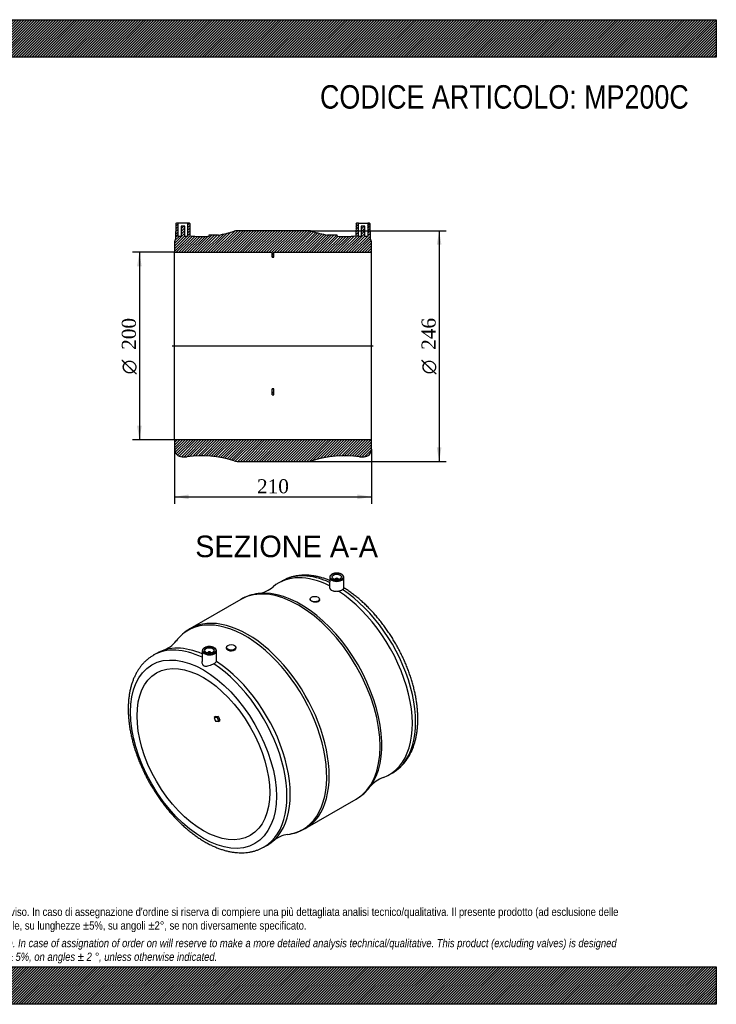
# Model space of a CAD drawing. Header units: millimetres. Extents: x 0 to 1485, y 0 to 1050.
import ezdxf
from ezdxf.enums import TextEntityAlignment as Align
from ezdxf.lldxf.tags import DXFTag

# ---------------------------------------------------------------- set-up
doc = ezdxf.new("R2010")
doc.units = ezdxf.units.MM
doc.header["$LTSCALE"] = 5
for name, color, linetype in [('Default', 7, 'Continuous'), ('DV4_Default', 7, 'Continuous'), ('MP200C', 7, 'Continuous')]:
    doc.layers.add(name, color=color, linetype=linetype)
doc.styles.add('SEACAD_Solid_Edge_ANSI', font='seans.ttf')
doc.styles.add('SEACAD_Solid_Edge_ANSI1_Symbols', font='semeca1.ttf')
doc.styles.add('SEACAD_Times_New_Roman', font='times.ttf')
tags = doc.linetypes.add('CENTER2', pattern=[28.575000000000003, 19.05, -3.175, 3.175, -3.175]).pattern_tags.tags
tags[10:11] = [DXFTag(74, 4), DXFTag(75, 0), DXFTag(340, '0'), DXFTag(46, 0.0), DXFTag(50, 0.0), DXFTag(44, 0.0), DXFTag(45, 0.0)]
tags[8:9] = [DXFTag(74, 4), DXFTag(75, 0), DXFTag(340, '0'), DXFTag(46, 0.0), DXFTag(50, 0.0), DXFTag(44, 0.0), DXFTag(45, 0.0)]
tags[6:7] = [DXFTag(74, 4), DXFTag(75, 0), DXFTag(340, '0'), DXFTag(46, 0.0), DXFTag(50, 0.0), DXFTag(44, 0.0), DXFTag(45, 0.0)]
tags[4:5] = [DXFTag(74, 4), DXFTag(75, 0), DXFTag(340, '0'), DXFTag(46, 0.0), DXFTag(50, 0.0), DXFTag(44, 0.0), DXFTag(45, 0.0)]
doc.dimstyles.new('ANSImm', dxfattribs={"dimtxt": 15, "dimasz": 15, "dimexe": 7.5, "dimexo": 0, "dimgap": 3.75, "dimtad": 1, "dimdsep": 46, "dimtxsty": 'SEACAD_Times_New_Roman', "dimblk1": '_SE_FILLED', "dimblk2": '_SE_FILLED', "dimsah": 1, "dimcen": 7.5, "dimazin": 0, "dimtfac": 0.85, "dimtdec": 3, "dimtofl": 0, "dimtmove": 0, "dimatfit": 3, "dimfxl": 1, "dimarcsym": 0})
pattern_1 = [(45, (0, 0), (-1.414213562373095, 1.414213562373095), [])]

# ---------------------------------------------------------------- blocks, each defined once
blk = doc.blocks.new('SE1')
at = {"layer": 'MP200C', "color": 7, "linetype": 'Continuous'}
for p, q in [((1072.891681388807, 455.4073944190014), (1072.667956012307, 444.9429767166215)), ((1078.399684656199, 453.1422226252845), (1078.399684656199, 453.1092603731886)), ((1082.399684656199, 453.1092603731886), (1082.399684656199, 453.1422226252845)), ((1088.152995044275, 443.9335231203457), (1087.907687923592, 455.4073944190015)), ((1022.106791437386, 451.3932055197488), (1018.571257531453, 449.3519640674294)), ((978.1306720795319, 431.7770838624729), (923.9041952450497, 400.4694128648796)), ((1052.065160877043, 432.0766108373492), (1052.065160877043, 431.7417888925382)), ((1062.065160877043, 431.0471734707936), (1062.065160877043, 432.0766108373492)), ((962.9697064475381, 380.6373262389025), (962.9697064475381, 379.6109888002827)), ((972.9697064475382, 380.3065262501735), (972.9697064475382, 380.6373262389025)), ((888.4636097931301, 374.2342786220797), (884.9280758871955, 372.1930371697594)), ((937.1271794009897, 377.0237226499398), (936.8831426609, 365.6092714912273)), ((942.6351826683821, 374.7585508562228), (942.6351826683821, 374.725588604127)), ((946.6351826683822, 374.725588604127), (946.6351826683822, 374.7585508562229)), ((952.3671519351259, 366.5480501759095), (952.1431859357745, 377.0237226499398)), ((951.1225530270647, 306.8206688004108), (949.7083394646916, 306.0041722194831)), ((949.7083394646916, 306.0041722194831), (952.4640154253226, 306.2502992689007)), ((951.1225530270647, 306.8206688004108), (953.8782289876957, 307.0667958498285)), ((953.8782289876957, 307.0667958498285), (952.4640154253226, 306.2502992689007)), ((954.3611919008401, 306.6385278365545), (952.946978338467, 305.8220312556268)), ((952.9469783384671, 305.8220312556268), (954.3611919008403, 302.1771075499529)), ((954.3611919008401, 306.6385278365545), (955.7754054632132, 302.9936041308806)), ((954.2317823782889, 301.6941446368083), (951.4761064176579, 301.4480175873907)), ((954.3050056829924, 301.7167473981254), (955.7192192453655, 302.5332439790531)), ((955.7754054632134, 302.9936041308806), (954.3611919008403, 302.1771075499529)), ((1136.571257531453, 244.9699687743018), (1140.106791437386, 247.0112102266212)), ((1046.90419524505, 187.4271635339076), (1101.130672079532, 218.734834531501)), ((1002.928075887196, 167.8110418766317), (1006.46360979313, 169.8522833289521))]:
    blk.add_line(p, q, dxfattribs=at)
for centre, radius, start, end in [((991.812951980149, 469.9451414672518), 32.35898360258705, 278.7700960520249, 310.4664828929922), ((1081.474411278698, 449.4284733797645), 8.80697804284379, 275.0432472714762, 305.0144037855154), ((1002.446361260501, 389.7994752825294), 48.48204123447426, 96.72577581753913, 120.0709111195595), ((948.0191687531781, 358.5377762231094), 48.34191820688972, 119.8915957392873, 143.3357413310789), ((884.0274652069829, 407.6666348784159), 32.31824670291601, 289.5295774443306, 321.2416148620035), ((947.6067787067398, 367.7499482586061), 5.044995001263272, 290.202152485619, 333.9941489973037), ((1141.008244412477, 211.535746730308), 32.32026750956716, 109.521299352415, 141.2322495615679), ((1077.018902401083, 260.6598794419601), 48.33480965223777, 299.8867362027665, 323.3851181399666), ((1033.222118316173, 149.2585826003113), 32.35951457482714, 98.77981695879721, 130.4654461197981), ((1022.58025239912, 229.4247213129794), 48.50362432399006, 276.6684369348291, 300.0606148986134)]:
    blk.add_arc(centre, radius, start, end, dxfattribs=at)
for centre, major_axis, ratio, start_param, end_param in [((1077.571257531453, 347.1609664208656), (59.00000000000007, -102.1909976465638), 0.5773502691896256, 2.414681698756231, 3.244359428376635), ((1081.106791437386, 349.202207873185), (59.00000000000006, -102.1909976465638), 0.5773502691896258, 2.45623494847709, 3.141592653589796), ((1080.399684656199, 455.3538883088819), (7.50857521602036, 8.295400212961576e-15), 0.577350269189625, 3.129249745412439, 6.283185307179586), ((1080.399684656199, 455.3538883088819), (7.50857521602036, 8.295400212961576e-15), 0.577350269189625, 3.03820736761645, 3.129249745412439), ((1080.399684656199, 453.1422226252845), (-1.999999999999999, 3.577867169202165e-15), 0.5773502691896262, 3.112862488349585, 6.283185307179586), ((1080.399684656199, 453.1422226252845), (-1.999999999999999, 3.577867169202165e-15), 0.5773502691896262, 3.098523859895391e-15, 0.02873016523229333), ((1080.399684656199, 455.3538883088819), (7.50857521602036, 8.295400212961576e-15), 0.577350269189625, 0.01234290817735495, 0.04696822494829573), ((1080.399684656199, 455.3538883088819), (7.50857521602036, 8.295400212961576e-15), 0.577350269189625, 0, 0.01234290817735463), ((1039.630672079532, 325.255959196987), (61.50000000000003, -106.521124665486), 0.5773502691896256, 0, 3.141592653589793), ((1041.86296881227, 326.5447763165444), (-61.24430454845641, 106.0782471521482), 0.577350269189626, 3.379814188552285, 6.045490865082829), ((1081.106791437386, 349.202207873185), (59.00000000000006, -102.1909976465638), 0.5773502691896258, 0, 2.291179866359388), ((1077.571257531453, 347.1609664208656), (59.00000000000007, -102.1909976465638), 0.5773502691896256, 6.180421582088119, 8.583292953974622), ((983.1718985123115, 292.6594710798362), (61.24430454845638, -106.0782471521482), 0.5773502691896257, 9.092849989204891e-17, 3.379139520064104), ((985.4041952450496, 293.9482881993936), (-61.49999999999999, 106.521124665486), 0.5773502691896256, 3.141409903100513, 6.283066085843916), ((943.9280758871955, 270.0020395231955), (59.00000000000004, -102.1909976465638), 0.5773502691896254, 2.439591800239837, 3.139673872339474), ((947.4636097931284, 272.0432809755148), (58.99999999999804, -102.1909976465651), 0.5773502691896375, 2.481266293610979, 3.141592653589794), ((943.9280758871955, 270.0020395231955), (59.00000000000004, -102.1909976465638), 0.5773502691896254, 3.139673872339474, 3.141592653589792), ((944.6351826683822, 376.9702165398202), (7.508575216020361, 1.000239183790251e-14), 0.5773502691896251, 3.129249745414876, 6.283185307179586), ((944.6351826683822, 376.9702165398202), (7.508575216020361, 1.000239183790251e-14), 0.5773502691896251, 3.038207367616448, 3.129249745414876), ((944.6351826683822, 374.7585508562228), (2.000000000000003, -2.773185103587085e-17), 0.5773502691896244, 0, 3.170322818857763), ((944.6351826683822, 374.7585508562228), (2.000000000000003, -2.773185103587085e-17), 0.5773502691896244, 6.254455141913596, 6.283185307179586), ((944.6351826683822, 376.9702165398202), (7.508575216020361, 1.000239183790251e-14), 0.5773502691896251, 0.01234290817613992, 0.04696822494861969), ((944.6351826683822, 376.9702165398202), (7.508575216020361, 1.000239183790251e-14), 0.5773502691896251, 0, 0.0123429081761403), ((943.9280758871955, 270.0020395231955), (59.00000000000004, -102.1909976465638), 0.5773502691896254, 0.002758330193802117, 2.291179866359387), ((947.4636097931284, 272.0432809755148), (58.99999999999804, -102.1909976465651), 0.5773502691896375, 3.919109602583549e-16, 2.300107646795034), ((1011.810326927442, 309.1938754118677), (-50.00000003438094, 86.60254040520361), 0.5773502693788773, 1.283994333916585, 1.333999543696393), ((952.6407921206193, 305.7946838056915), (-0.2499999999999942, 0.4330127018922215), 0.5773502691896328, 4.450589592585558, 6.021385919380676), ((954.0550056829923, 306.6111803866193), (-0.2500000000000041, 0.433012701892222), 0.5773502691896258, 4.45058959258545, 6.021385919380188), ((954.0550056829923, 302.1497601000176), (-0.2499999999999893, 0.4330127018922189), 0.5773502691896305, 2.879793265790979, 4.450589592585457), ((955.4692192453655, 302.9662566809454), (-0.2499999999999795, 0.4330127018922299), 0.5773502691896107, 3.141592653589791, 4.450589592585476), ((983.1718985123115, 292.6594710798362), (61.24430454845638, -106.0782471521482), 0.5773502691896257, 6.04585948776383, 6.283185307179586), ((943.9280758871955, 270.0020395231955), (59.00000000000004, -102.1909976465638), 0.5773502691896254, -4.440892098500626e-16, 0.002758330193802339)]:
    blk.add_ellipse(centre, major_axis=major_axis, ratio=ratio, start_param=start_param, end_param=end_param, dxfattribs=at)
for centre, major_axis, ratio in [((1080.399684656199, 455.7550116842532), (-7.008651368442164, -1.734723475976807e-15), 0.5773502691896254), ((1080.399684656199, 455.7550116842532), (-5.000000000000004, 1.517883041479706e-15), 0.5773502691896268), ((1057.065160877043, 432.0766108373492), (-5.000000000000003, 0), 0.577350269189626), ((938.2712216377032, 266.7360531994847), (54.99999999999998, -95.26279441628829), 0.5773502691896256), ((944.6351826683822, 377.3713399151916), (-7.008651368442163, -1.390551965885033e-14), 0.5773502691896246), ((944.6351826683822, 377.3713399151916), (5.00000000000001, -1.273310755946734e-15), 0.5773502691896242), ((967.9697064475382, 380.6373262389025), (5.00000000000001, 1.021923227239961e-14), 0.5773502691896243), ((938.2712216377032, 266.7360531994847), (50.00000000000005, -86.60254037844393), 0.5773502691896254)]:
    blk.add_ellipse(centre, major_axis=major_axis, ratio=ratio, dxfattribs=at)
for points, knots in [([(1072.817675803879, 451.9994803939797), (1072.354945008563, 452.1882491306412), (1070.606768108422, 452.8845001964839), (1067.56298440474, 453.9831842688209), (1063.71882425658, 455.1589764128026), (1059.901468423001, 456.112254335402), (1056.123076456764, 456.8389907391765), (1052.392750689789, 457.3371182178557), (1048.720631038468, 457.6053142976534), (1045.116566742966, 457.6434623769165), (1041.590048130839, 457.4525751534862), (1038.150315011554, 457.0347583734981), (1034.804569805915, 456.3930134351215), (1031.563799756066, 455.5311178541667), (1028.42078471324, 454.4529528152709), (1025.43146174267, 453.1637399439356), (1023.205567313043, 452.057703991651), (1022.151453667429, 451.4049757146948), (1021.937746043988, 451.2722895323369)], [0.1447347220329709, 0.1447347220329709, 0.1447347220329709, 0.1447347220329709, 0.1664332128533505, 0.2268100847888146, 0.2870973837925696, 0.3472483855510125, 0.4072103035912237, 0.4669268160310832, 0.5263419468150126, 0.5854050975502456, 0.644076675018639, 0.7023334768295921, 0.7601729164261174, 0.8176153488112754, 0.8747041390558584, 0.9315035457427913, 0.9880948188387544, 1, 1, 1, 1]), ([(1087.875752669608, 455.5741429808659), (1087.877295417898, 455.6537312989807), (1087.881821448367, 455.9789638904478), (1087.654982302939, 456.6030535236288), (1087.202505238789, 457.3504412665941), (1086.523079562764, 458.0405978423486), (1085.652639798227, 458.6474129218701), (1084.609663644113, 459.1529843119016), (1083.43215527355, 459.5387804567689), (1082.159946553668, 459.7931682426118), (1080.833766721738, 459.9093311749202), (1079.494479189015, 459.8844034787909), (1078.183035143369, 459.7190472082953), (1076.939434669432, 459.4173820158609), (1075.801052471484, 458.9862905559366), (1074.804395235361, 458.4357015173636), (1073.977259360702, 457.7753368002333), (1073.372717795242, 457.0300189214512), (1073.02556232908, 456.3550703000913), (1072.980293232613, 455.9768183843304), (1072.96624819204, 455.8499942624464)], [0, 0, 0, 0, 0.01510482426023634, 0.07207707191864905, 0.1293938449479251, 0.1880813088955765, 0.2480423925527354, 0.308614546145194, 0.3692425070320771, 0.4297624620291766, 0.4901891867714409, 0.5505839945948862, 0.6110180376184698, 0.6715511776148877, 0.7322660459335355, 0.7932311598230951, 0.854446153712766, 0.9155813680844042, 0.9758451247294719, 1, 1, 1, 1]), ([(1072.66760760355, 444.9282201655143), (1072.666767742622, 444.8859681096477), (1072.66680175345, 444.8437637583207), (1072.672143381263, 444.5951448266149), (1072.698219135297, 444.3883140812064), (1072.792483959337, 443.9859083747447), (1072.860339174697, 443.7897859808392), (1073.036680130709, 443.406688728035), (1073.145164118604, 443.2197155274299), (1073.403972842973, 442.8544768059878), (1073.553827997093, 442.6773755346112), (1073.886937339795, 442.3412143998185), (1074.071002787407, 442.1809530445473), (1074.47410857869, 441.8757064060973), (1074.694469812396, 441.7299743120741), (1075.401341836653, 441.3218677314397), (1075.923654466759, 441.0924488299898), (1076.782620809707, 440.8127853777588), (1077.083166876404, 440.7303178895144), (1077.693281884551, 440.5926595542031), (1078.004630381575, 440.5367568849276), (1078.639716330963, 440.4511749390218), (1078.963452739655, 440.4214909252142), (1079.623735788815, 440.3901649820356), (1079.955046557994, 440.38886621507), (1080.613896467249, 440.4148977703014), (1080.942414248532, 440.4421806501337), (1081.597557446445, 440.5262678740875), (1081.925527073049, 440.5834020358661), (1082.248612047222, 440.6555904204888)], [0.112237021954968, 0.112237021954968, 0.112237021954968, 0.112237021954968, 0.1250000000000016, 0.1250000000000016, 0.1875000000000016, 0.1875000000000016, 0.2500000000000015, 0.2500000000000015, 0.3125000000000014, 0.3125000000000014, 0.3750000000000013, 0.3750000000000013, 0.4375000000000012, 0.4375000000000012, 0.5000000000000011, 0.5000000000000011, 0.6250000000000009, 0.6250000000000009, 0.6875000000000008, 0.6875000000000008, 0.7500000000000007, 0.7500000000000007, 0.8125000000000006, 0.8125000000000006, 0.8750000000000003, 0.8750000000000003, 0.9375000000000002, 0.9375000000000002, 1, 1, 1, 1]), ([(1088.153134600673, 443.9335987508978), (1088.15667816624, 443.7829654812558), (1088.058311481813, 443.5977750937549), (1087.577504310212, 443.0576086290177), (1087.135521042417, 442.6787009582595), (1086.527699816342, 442.2154894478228)], [0.773364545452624, 0.773364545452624, 0.773364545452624, 0.773364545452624, 0.875, 0.875, 1, 1, 1, 1]), ([(1140.109158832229, 247.0376746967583), (1140.362232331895, 247.1752671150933), (1141.474858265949, 247.7821688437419), (1143.556532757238, 249.1828473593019), (1146.139871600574, 251.1345482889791), (1148.609526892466, 253.3127569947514), (1150.936433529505, 255.6727771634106), (1153.123628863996, 258.2225876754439), (1155.165253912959, 260.9559465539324), (1157.057521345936, 263.8700380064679), (1158.795825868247, 266.9603886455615), (1160.375679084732, 270.2219645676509), (1161.792674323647, 273.648693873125), (1163.0427411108, 277.2335386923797), (1164.12230800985, 280.9685454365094), (1165.02844171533, 284.8450052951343), (1165.758922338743, 288.8536483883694), (1166.312261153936, 292.9848457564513), (1166.68766952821, 297.2287863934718), (1166.884996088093, 301.5756128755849), (1166.904648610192, 306.0154106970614), (1166.747534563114, 310.5383254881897), (1166.41499044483, 315.1346424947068), (1165.908698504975, 319.7948872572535), (1165.230631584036, 324.5097277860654), (1164.383027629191, 329.2698836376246), (1163.368371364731, 334.0661064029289), (1162.189382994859, 338.8891645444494), (1160.849011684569, 343.7298334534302), (1159.350431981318, 348.5788907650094), (1157.697041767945, 353.4271165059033), (1155.892460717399, 358.2652974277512), (1153.940528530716, 363.0842348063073), (1151.845302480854, 367.8747549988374), (1149.611053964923, 372.6277221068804), (1147.242263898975, 377.3340521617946), (1144.743616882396, 381.9847283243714), (1142.119994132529, 386.5708166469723), (1139.37648707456, 391.0834460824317), (1136.51837420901, 395.5138570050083), (1133.551106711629, 399.853424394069), (1130.480270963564, 404.0937057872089), (1127.311593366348, 408.226424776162), (1124.050933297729, 412.243475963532), (1120.704265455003, 416.1369395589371), (1117.277686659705, 419.8990754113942), (1113.777332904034, 423.5223849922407), (1110.209635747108, 426.9994095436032), (1106.580317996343, 430.3235030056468), (1102.89811095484, 433.4859512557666), (1099.160844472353, 436.486732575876), (1095.407429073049, 439.2942923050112), (1091.65271786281, 441.9060489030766), (1089.390748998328, 443.3389882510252), (1088.149465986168, 444.1184182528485)], [0, 0, 0, 0, 0.004476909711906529, 0.02301570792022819, 0.04155408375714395, 0.06012178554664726, 0.07874921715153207, 0.0974628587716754, 0.1162837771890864, 0.1352265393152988, 0.1542986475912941, 0.1735005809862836, 0.192826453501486, 0.2122652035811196, 0.2318021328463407, 0.2514205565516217, 0.2711033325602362, 0.2908340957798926, 0.3105981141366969, 0.3303827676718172, 0.350177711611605, 0.3699734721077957, 0.3897636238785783, 0.4095442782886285, 0.4293128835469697, 0.4490679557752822, 0.468808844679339, 0.4885355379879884, 0.5082485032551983, 0.5279485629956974, 0.5476367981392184, 0.5673144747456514, 0.586982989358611, 0.6066438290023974, 0.626298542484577, 0.6459487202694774, 0.6655959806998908, 0.6852419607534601, 0.704888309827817, 0.7245362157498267, 0.744187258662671, 0.7638431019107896, 0.7835054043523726, 0.8031758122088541, 0.8228559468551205, 0.8425473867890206, 0.8622516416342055, 0.8819701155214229, 0.901704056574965, 0.9214544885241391, 0.9412221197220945, 0.961007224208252, 0.9808094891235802, 0.9986533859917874, 0.9986533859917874, 0.9986533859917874, 0.9986533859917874]), ([(1057.142538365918, 428.8513573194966), (1055.827425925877, 428.980870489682), (1054.523028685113, 429.3801230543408), (1052.643113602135, 430.440148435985), (1052.084953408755, 431.0970341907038), (1052.065318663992, 431.7235830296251), (1052.065144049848, 431.7359877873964), (1052.065183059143, 431.7483763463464)], [0, 0, 0, 0, 0.1249999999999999, 0.1249999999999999, 0.2499999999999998, 0.2499999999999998, 0.2525279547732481, 0.2525279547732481, 0.2525279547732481, 0.2525279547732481]), ([(1062.06514591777, 431.0472335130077), (1062.065121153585, 430.339064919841), (1061.537581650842, 429.6863267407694), (1059.735430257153, 428.8732653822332), (1058.457650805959, 428.7218441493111), (1057.142538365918, 428.8513573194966)], [0.7519429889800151, 0.7519429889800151, 0.7519429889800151, 0.7519429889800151, 0.8749999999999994, 0.8749999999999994, 1, 1, 1, 1]), ([(952.1112506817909, 377.1904712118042), (952.1127934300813, 377.2700595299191), (952.1173194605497, 377.5952921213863), (951.8904803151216, 378.2193817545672), (951.4380032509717, 378.9667694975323), (950.7585775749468, 379.6569260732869), (949.8881378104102, 380.2637411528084), (948.8451616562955, 380.7693125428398), (947.6676532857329, 381.1551086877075), (946.3954445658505, 381.4094964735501), (945.0692647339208, 381.5256594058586), (943.7299772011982, 381.5007317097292), (942.4185331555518, 381.3353754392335), (941.1749326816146, 381.0337102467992), (940.0365504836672, 380.602618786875), (939.0398932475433, 380.0520297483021), (938.2127573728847, 379.3916650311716), (937.6082158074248, 378.6463471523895), (937.2610603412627, 377.9713985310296), (937.2157912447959, 377.5931466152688), (937.2017462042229, 377.4663224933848)], [0, 0, 0, 0, 0.01510482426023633, 0.07207707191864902, 0.1293938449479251, 0.1880813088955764, 0.2480423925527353, 0.3086145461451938, 0.3692425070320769, 0.4297624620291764, 0.4901891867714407, 0.5505839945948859, 0.6110180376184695, 0.6715511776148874, 0.7322660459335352, 0.7932311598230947, 0.8544461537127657, 0.9155813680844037, 0.9758451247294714, 1, 1, 1, 1]), ([(967.9798365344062, 376.7203354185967), (966.6541360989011, 376.6739483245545), (965.3551780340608, 376.9782633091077), (963.5082972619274, 378.0471422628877), (962.9689428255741, 378.8119369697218), (962.9697091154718, 379.609052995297)], [0, 0, 0, 0, 0.125, 0.125, 0.2495395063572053, 0.2495395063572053, 0.2495395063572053, 0.2495395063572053]), ([(972.9697062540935, 380.3073233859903), (972.9697066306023, 380.3061209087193), (972.9697060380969, 380.3049183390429), (972.9685377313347, 379.4053180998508), (972.4329299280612, 378.494272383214), (970.6002127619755, 377.1713399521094), (969.3055369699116, 376.7667225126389), (967.9798365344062, 376.7203354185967)], [0.7498326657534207, 0.7498326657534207, 0.7498326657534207, 0.7498326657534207, 0.75, 0.75, 0.875, 0.875, 1, 1, 1, 1]), ([(885.0688261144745, 372.245701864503), (884.7628698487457, 372.0798099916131), (883.6063877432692, 371.4502527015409), (881.4784539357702, 370.0226398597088), (878.8949636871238, 368.0693663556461), (876.4253490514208, 365.8915799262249), (874.0984314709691, 363.5314460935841), (871.9112390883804, 360.9816662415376), (869.8696132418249, 358.2482990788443), (867.9773460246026, 355.3342098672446), (866.2390414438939, 352.2438586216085), (864.6591882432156, 348.9822828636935), (863.242193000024, 345.5555535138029), (861.9921262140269, 341.9707087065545), (860.9125593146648, 338.2357019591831), (860.0064256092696, 334.3592421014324), (859.2759449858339, 330.3505990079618), (858.7226061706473, 326.2194016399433), (858.3471977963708, 321.9754610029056), (858.1498712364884, 317.6286345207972), (858.1302187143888, 313.1888366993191), (858.2873327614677, 308.6659219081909), (858.6198768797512, 304.0696049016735), (859.1261688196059, 299.4093601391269), (859.8042357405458, 294.6945196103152), (860.6518396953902, 289.934363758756), (861.6664959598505, 285.1381409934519), (862.845484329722, 280.3150828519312), (864.1858556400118, 275.4744139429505), (865.684435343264, 270.6253566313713), (867.3378255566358, 265.7771308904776), (869.1424066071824, 260.9389499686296), (871.0943387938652, 256.1200125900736), (873.1895648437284, 251.3294923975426), (875.4238133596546, 246.576525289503), (877.7926034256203, 241.8701952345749), (880.291250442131, 237.2195190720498), (882.9148731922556, 232.6334307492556), (885.658380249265, 228.1208013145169), (888.516493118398, 223.6903903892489), (891.4837606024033, 219.3508230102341), (894.5545964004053, 215.1105415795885), (897.7232738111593, 210.9778227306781), (900.9839345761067, 206.960771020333), (904.3305998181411, 203.0673093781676), (907.7571883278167, 199.3051662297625), (911.2575057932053, 195.6818839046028), (914.8253385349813, 192.2047575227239), (918.4541496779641, 188.8810445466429), (922.1382497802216, 185.7171745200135), (925.8684420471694, 182.7217062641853), (929.6482935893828, 179.8942917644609), (933.4333005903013, 177.2669395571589), (936.9445894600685, 175.0150722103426), (938.9604607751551, 173.8266910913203), (939.9280758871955, 173.2592123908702)], [0, 0, 0, 0, 0.005328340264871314, 0.02359086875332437, 0.04185298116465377, 0.06014398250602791, 0.07849382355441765, 0.0969285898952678, 0.1154690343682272, 0.1341295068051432, 0.1529173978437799, 0.1718331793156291, 0.1908710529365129, 0.2100201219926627, 0.2292659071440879, 0.2485919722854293, 0.267981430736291, 0.2874181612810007, 0.3068876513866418, 0.3263774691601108, 0.345877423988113, 0.3653781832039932, 0.3848734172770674, 0.4043592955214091, 0.4238333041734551, 0.4432939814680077, 0.462740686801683, 0.4821734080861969, 0.5015926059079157, 0.5209990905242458, 0.5403939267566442, 0.559778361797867, 0.5791537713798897, 0.5985216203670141, 0.6178834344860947, 0.6372407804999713, 0.656595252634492, 0.6759484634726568, 0.6953020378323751, 0.7146571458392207, 0.7340153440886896, 0.7533782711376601, 0.77274756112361, 0.7921248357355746, 0.8115116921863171, 0.8309096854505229, 0.8503203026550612, 0.8697449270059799, 0.8891847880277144, 0.9086408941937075, 0.9281139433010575, 0.947604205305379, 0.9671113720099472, 0.9866343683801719, 1, 1, 1, 1]), ([(949.3489842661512, 363.0153210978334), (948.5582151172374, 362.6711060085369), (947.6695774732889, 362.281585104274), (945.8550227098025, 361.5214799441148), (944.9297682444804, 361.1500434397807), (943.1633263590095, 360.5324532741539), (942.2972801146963, 360.2714251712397), (940.6465005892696, 360.0433887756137), (939.8224120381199, 360.0906933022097), (938.4247157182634, 360.8986341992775), (937.890827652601, 361.6289154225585), (937.1660397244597, 363.2347397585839), (936.9611350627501, 364.1027095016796), (936.884593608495, 365.1791005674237), (936.8787189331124, 365.3969777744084), (936.8829966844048, 365.6127630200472)], [0, 0, 0, 0, 0.125, 0.125, 0.25, 0.25, 0.375, 0.375, 0.5, 0.5, 0.625, 0.625, 0.75, 0.75, 0.7818786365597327, 0.7818786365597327, 0.7818786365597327, 0.7818786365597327]), ([(939.9280758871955, 173.2592123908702), (940.6787390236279, 172.8310947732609), (942.5198522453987, 171.7858805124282), (945.8695146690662, 170.0372444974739), (949.7226505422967, 168.2302411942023), (953.6064288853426, 166.6163381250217), (957.4701806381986, 165.2216773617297), (961.316497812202, 164.0451068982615), (965.1332775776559, 163.092036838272), (968.9118231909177, 162.3652449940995), (972.6421080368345, 161.8671322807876), (976.3142385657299, 161.5989322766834), (979.9182999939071, 161.5607852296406), (983.4448192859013, 161.7516722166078), (986.8845525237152, 162.1694889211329), (990.2302965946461, 162.8112343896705), (993.4710710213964, 163.6731279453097), (996.614069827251, 164.7513004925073), (999.6034529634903, 166.040485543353), (1001.83110081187, 167.1475509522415), (1002.88678793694, 167.8013061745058), (1003.102427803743, 167.9352061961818)], [0, 0, 0, 0, 0.0305816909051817, 0.08828847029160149, 0.1460213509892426, 0.2037367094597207, 0.2614041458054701, 0.318986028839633, 0.376437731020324, 0.4337088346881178, 0.490745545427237, 0.5474943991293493, 0.603907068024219, 0.6599457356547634, 0.7155882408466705, 0.7708321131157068, 0.8256967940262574, 0.8802237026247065, 0.9344742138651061, 0.9885259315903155, 1, 1, 1, 1])]:
    blk.add_open_spline(points, degree=3, knots=knots, dxfattribs=at)
blk.add_open_spline([(952.1409643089, 365.5379049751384), (952.3004627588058, 365.857517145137), (952.3752695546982, 366.1934085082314), (952.3672884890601, 366.5415529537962)], degree=3, dxfattribs=at)
blk = doc.blocks.new('SE6')
at = {"layer": 'MP200C', "linetype": 'Continuous'}
h = blk.add_hatch(dxfattribs=at)
h.set_pattern_fill('LINE', scale=0.6299212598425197, angle=45, style=0)
h.set_pattern_definition(pattern_1)
edge = h.paths.add_edge_path()
edge.add_arc((936.2901923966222, 928.8243948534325), 110, 279.5380287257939, 288.4027410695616, ccw=False)
edge.add_line((954.5174336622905, 820.345052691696), (954.5174336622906, 820.4610856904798))
edge.add_line((954.5174336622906, 820.4610856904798), (944.5174336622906, 820.4610856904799))
edge.add_line((944.5174336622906, 820.46108569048), (944.5174336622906, 819.1324967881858))
edge.add_arc((936.2901923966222, 928.8243948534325), 110, 263.7174191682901, 274.2893345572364, ccw=False)
edge.add_line((924.2526591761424, 819.4850250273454), (924.026008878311, 832.4698118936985))
edge.add_arc((923.5260850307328, 832.4610856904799), 0.5, 1.000000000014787, 90)
edge.add_line((923.5260850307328, 832.9610856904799), (921.5174336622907, 832.96108569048))
edge.add_line((921.5174336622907, 832.96108569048), (921.5174336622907, 818.96108569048))
edge.add_line((921.5174336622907, 818.96108569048), (918.5174336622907, 818.96108569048))
edge.add_line((918.5174336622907, 818.96108569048), (918.5174336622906, 829.76108569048))
edge.add_line((918.5174336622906, 829.76108569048), (914.5174336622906, 829.76108569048))
edge.add_line((914.5174336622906, 829.76108569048), (914.5174336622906, 818.96108569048))
edge.add_line((914.5174336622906, 818.96108569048), (911.5174336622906, 818.96108569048))
edge.add_line((911.5174336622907, 818.96108569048), (911.5174336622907, 832.96108569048))
edge.add_line((911.5174336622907, 832.96108569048), (909.5087822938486, 832.96108569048))
edge.add_arc((909.5087822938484, 832.4610856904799), 0.5, 90, 178.9999999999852)
edge.add_line((909.0088584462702, 832.4698118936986), (908.7246400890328, 816.1869531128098))
edge.add_arc((915.5174336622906, 811.9610856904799), 8, 148.1138278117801, 180)
edge.add_line((907.5174336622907, 811.9610856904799), (907.5174336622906, 801.9610856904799))
edge.add_line((907.5174336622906, 801.9610856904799), (1011.517433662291, 801.9610856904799))
edge.add_line((1011.517433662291, 801.9610856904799), (1011.517433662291, 796.9298308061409))
edge.add_line((1011.517433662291, 796.9298308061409), (1013.517433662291, 796.9298308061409))
edge.add_line((1013.517433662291, 796.9298308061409), (1013.517433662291, 801.9610856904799))
edge.add_line((1013.517433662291, 801.9610856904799), (1117.517433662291, 801.9610856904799))
edge.add_line((1117.517433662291, 801.9610856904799), (1117.517433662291, 811.9610856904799))
edge.add_arc((1109.517433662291, 811.9610856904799), 8, 0, 31.8861721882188)
edge.add_line((1116.310227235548, 816.1869531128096), (1116.026008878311, 832.4698118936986))
edge.add_arc((1115.526085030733, 832.4610856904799), 0.5, 1.000000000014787, 90)
edge.add_line((1115.526085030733, 832.9610856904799), (1113.517433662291, 832.96108569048))
edge.add_line((1113.517433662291, 832.96108569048), (1113.517433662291, 818.96108569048))
edge.add_line((1113.517433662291, 818.96108569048), (1110.517433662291, 818.96108569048))
edge.add_line((1110.517433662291, 818.96108569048), (1110.51743366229, 829.76108569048))
edge.add_line((1110.517433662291, 829.76108569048), (1106.517433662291, 829.76108569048))
edge.add_line((1106.517433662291, 829.76108569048), (1106.517433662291, 818.96108569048))
edge.add_line((1106.517433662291, 818.96108569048), (1103.517433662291, 818.96108569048))
edge.add_line((1103.517433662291, 818.96108569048), (1103.517433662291, 832.96108569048))
edge.add_line((1103.517433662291, 832.96108569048), (1101.508782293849, 832.96108569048))
edge.add_arc((1101.508782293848, 832.4610856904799), 0.5, 90, 178.9999999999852)
edge.add_line((1101.00885844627, 832.4698118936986), (1100.782208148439, 819.4850250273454))
edge.add_arc((1088.744674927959, 928.8243948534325), 110, 265.71066544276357, 276.28258083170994, ccw=False)
edge.add_line((1080.517433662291, 819.1324967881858), (1080.51743366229, 820.4610856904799))
edge.add_line((1080.517433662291, 820.4610856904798), (1070.517433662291, 820.4610856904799))
edge.add_line((1070.517433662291, 820.46108569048), (1070.517433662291, 820.345052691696))
edge.add_arc((1088.744674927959, 928.8243948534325), 110, 251.5972589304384, 260.461971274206, ccw=False)
edge.add_arc((1050.861343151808, 814.96108569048), 10, 71.59725893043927, 90)
edge.add_line((1050.861343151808, 824.96108569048), (974.1735241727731, 824.96108569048))
edge.add_arc((974.173524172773, 814.96108569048), 10, 90, 108.402741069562)
h = blk.add_hatch(dxfattribs=at)
h.set_pattern_fill('LINE', scale=0.6299212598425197, angle=45, style=0)
h.set_pattern_definition(pattern_1)
edge = h.paths.add_edge_path()
edge.add_line((1104.517433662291, 583.9610856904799), (1109.517433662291, 583.9610856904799))
edge.add_arc((1109.517433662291, 591.9610856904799), 8, 270, 360)
edge.add_line((1117.517433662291, 591.9610856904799), (1117.517433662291, 601.9610856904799))
edge.add_line((1117.517433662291, 601.9610856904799), (907.5174336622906, 601.96108569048))
edge.add_line((907.5174336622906, 601.96108569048), (907.5174336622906, 591.9610856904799))
edge.add_arc((915.5174336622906, 591.9610856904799), 8, 180, 270)
edge.add_line((915.5174336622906, 583.9610856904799), (920.5174336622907, 583.96108569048))
edge.add_arc((936.2901923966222, 475.0977765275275), 110, 71.59725893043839, 98.2439844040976, ccw=False)
edge.add_arc((974.173524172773, 588.9610856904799), 10, 251.5972589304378, 270)
edge.add_line((974.173524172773, 578.9610856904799), (1050.861343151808, 578.96108569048))
edge.add_arc((1050.861343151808, 588.9610856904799), 10, 270, 288.4027410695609)
edge.add_arc((1088.744674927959, 475.0977765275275), 110, 81.7560155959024, 108.4027410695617, ccw=False)
at = {"layer": 'DV4_Default', "color": 7, "linetype": 'CENTER2'}
blk.add_line((1119.267433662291, 701.96108569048), (904.8875661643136, 701.96108569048), dxfattribs=at)
at = {"layer": 'MP200C', "color": 7, "linetype": 'Continuous'}
for p, q in [((909.0088584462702, 832.4698118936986), (908.7246400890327, 816.1869531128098)), ((911.5174336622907, 832.96108569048), (909.5087822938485, 832.96108569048)), ((921.5174336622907, 832.96108569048), (911.5174336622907, 832.96108569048)), ((911.5174336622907, 818.96108569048), (911.5174336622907, 832.96108569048)), ((918.5174336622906, 829.76108569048), (914.5174336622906, 829.76108569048)), ((914.5174336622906, 829.76108569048), (914.5174336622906, 818.96108569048)), ((918.5174336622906, 818.96108569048), (918.5174336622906, 829.76108569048)), ((923.5260850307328, 832.96108569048), (921.5174336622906, 832.96108569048)), ((921.5174336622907, 832.96108569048), (921.5174336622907, 818.96108569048)), ((924.2526591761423, 819.4850250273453), (924.026008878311, 832.4698118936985)), ((1101.00885844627, 832.4698118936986), (1100.782208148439, 819.4850250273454)), ((1103.517433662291, 832.96108569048), (1101.508782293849, 832.96108569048)), ((1103.517433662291, 832.96108569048), (1113.517433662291, 832.96108569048)), ((1103.517433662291, 818.96108569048), (1103.517433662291, 832.96108569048)), ((1106.517433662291, 829.76108569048), (1106.517433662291, 818.96108569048)), ((1110.517433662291, 829.76108569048), (1106.517433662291, 829.76108569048)), ((1110.517433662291, 818.96108569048), (1110.517433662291, 829.76108569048)), ((1113.517433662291, 832.96108569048), (1113.517433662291, 818.96108569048)), ((1115.526085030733, 832.96108569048), (1113.517433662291, 832.96108569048)), ((1116.310227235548, 816.1869531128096), (1116.026008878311, 832.4698118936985)), ((944.5174336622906, 820.46108569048), (954.5174336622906, 820.46108569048)), ((944.5174336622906, 819.1324967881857), (944.5174336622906, 820.4610856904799)), ((954.5174336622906, 820.46108569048), (954.5174336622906, 820.345052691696)), ((1050.861343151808, 824.96108569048), (974.1735241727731, 824.96108569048)), ((1070.517433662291, 820.3450526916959), (1070.517433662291, 820.4610856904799)), ((1070.517433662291, 820.46108569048), (1080.517433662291, 820.46108569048)), ((1080.517433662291, 820.46108569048), (1080.517433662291, 819.1324967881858)), ((907.5174336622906, 811.9610856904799), (907.5174336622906, 801.9610856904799)), ((914.5174336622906, 818.96108569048), (911.5174336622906, 818.96108569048)), ((921.5174336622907, 818.96108569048), (918.5174336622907, 818.96108569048)), ((1106.517433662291, 818.96108569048), (1103.517433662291, 818.96108569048)), ((1113.517433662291, 818.96108569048), (1110.517433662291, 818.96108569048)), ((1117.517433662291, 801.9610856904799), (1117.517433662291, 811.9610856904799)), ((907.5174336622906, 601.9610856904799), (907.5174336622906, 801.9610856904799)), ((907.5174336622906, 801.9610856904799), (1011.517433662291, 801.9610856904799)), ((1011.517433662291, 796.9298308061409), (1011.517433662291, 801.9610856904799)), ((1013.517433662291, 801.9610856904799), (1117.517433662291, 801.9610856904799)), ((1013.517433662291, 796.9298308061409), (1013.517433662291, 801.9610856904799)), ((1117.517433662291, 601.96108569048), (1117.517433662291, 801.96108569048)), ((1011.517433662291, 796.9298308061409), (1013.517433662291, 796.9298308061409)), ((1011.517433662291, 656.2087639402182), (1011.517433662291, 656.4587639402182)), ((1013.517433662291, 656.4587639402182), (1011.517433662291, 656.4587639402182)), ((1011.517433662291, 652.7446623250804), (1011.517433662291, 656.2087639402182)), ((1011.517433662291, 656.2087639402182), (1013.517433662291, 656.2087639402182)), ((1011.517433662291, 652.0616496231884), (1011.517433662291, 652.7446623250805)), ((1011.517433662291, 652.7446623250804), (1013.517433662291, 652.7446623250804)), ((1011.517433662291, 649.8116496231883), (1011.517433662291, 652.0616496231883)), ((1011.517433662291, 652.0616496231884), (1013.517433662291, 652.0616496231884)), ((1013.517433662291, 656.2087639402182), (1013.517433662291, 656.4587639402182)), ((1013.517433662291, 652.7446623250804), (1013.517433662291, 656.2087639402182)), ((1013.517433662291, 652.0616496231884), (1013.517433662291, 652.7446623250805)), ((1013.517433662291, 649.8116496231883), (1013.517433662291, 652.0616496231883)), ((1011.517433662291, 649.8116496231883), (1013.517433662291, 649.8116496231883)), ((1117.517433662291, 601.96108569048), (907.5174336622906, 601.96108569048)), ((907.5174336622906, 601.9610856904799), (907.5174336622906, 591.9610856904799)), ((1117.517433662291, 591.9610856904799), (1117.517433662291, 601.9610856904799)), ((915.5174336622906, 583.9610856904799), (920.5174336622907, 583.9610856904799)), ((974.173524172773, 578.9610856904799), (1050.861343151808, 578.9610856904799)), ((1104.517433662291, 583.9610856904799), (1109.517433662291, 583.9610856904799))]:
    blk.add_line(p, q, dxfattribs=at)
for centre, radius, start, end in [((909.5087822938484, 832.4610856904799), 0.5000000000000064, 90, 178.9999999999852), ((923.5260850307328, 832.4610856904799), 0.5000000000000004, 1.000000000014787, 90), ((1101.508782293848, 832.4610856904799), 0.5000000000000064, 90, 178.9999999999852), ((1115.526085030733, 832.4610856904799), 0.5000000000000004, 1.000000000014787, 90), ((936.2901923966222, 928.8243948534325), 110, 263.71741916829, 274.2893345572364), ((936.2901923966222, 928.8243948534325), 110, 279.5380287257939, 288.4027410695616), ((974.173524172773, 814.96108569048), 10.00000000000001, 90, 108.402741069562), ((1050.861343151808, 814.96108569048), 9.99999999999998, 71.59725893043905, 90), ((1088.744674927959, 928.8243948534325), 110, 251.5972589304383, 260.461971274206), ((1088.744674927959, 928.8243948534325), 110, 265.7106654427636, 276.2825808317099), ((915.5174336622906, 811.9610856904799), 7.999999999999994, 148.1138278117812, 180), ((1109.517433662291, 811.9610856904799), 7.999999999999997, 0, 31.8861721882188), ((915.5174336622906, 591.9610856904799), 7.999999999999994, 180, 270), ((1109.517433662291, 591.9610856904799), 7.999999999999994, 270, 0), ((936.2901923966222, 475.0977765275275), 110, 71.59725893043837, 98.24398440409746), ((974.173524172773, 588.9610856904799), 9.99999999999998, 251.5972589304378, 270), ((1050.861343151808, 588.9610856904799), 10.00000000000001, 270, 288.4027410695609), ((1088.744674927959, 475.0977765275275), 110, 81.75601559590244, 108.4027410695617)]:
    blk.add_arc(centre, radius, start, end, dxfattribs=at)
blk = doc.blocks.new('DMBLK21')
at = {"layer": 'Default', "linetype": 'Continuous'}
for points in [[(922.5174337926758, 538.6746780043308), (922.5174337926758, 543.6746780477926), (907.5174336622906, 541.1746780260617)], [(1102.517430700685, 538.6746780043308), (1117.51743083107, 541.1746780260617), (1102.517430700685, 543.6746780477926)]]:
    blk.add_hatch(color=7, dxfattribs=at).paths.add_polyline_path(points)
at = {"layer": 'Default', "color": 7, "linetype": 'Continuous'}
for p, q in [((907.5174336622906, 591.9610856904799), (907.5174336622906, 533.6746779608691)), ((1117.517433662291, 591.9610856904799), (1117.517433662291, 533.6746779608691)), ((907.5174336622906, 541.1746780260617), (1117.51743083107, 541.1746780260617))]:
    blk.add_line(p, q, dxfattribs=at)
at = {"layer": 'Default', "color": 7, "linetype": 'Continuous', "style": 'SEACAD_Times_New_Roman'}
blk.add_text('210', height=15, dxfattribs=at).set_placement((995.4558208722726, 559.9246780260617), align=Align.TOP_LEFT)
blk = doc.blocks.new('_SE_FILLED')
at = {"color": 0}
blk.add_line((0, 0), (-1, 0), dxfattribs=at)
blk.add_solid([(0, 0), (-1, -0.1665), (-1, 0.1665), (0, 0)], dxfattribs=at)
blk = doc.blocks.new('GDimGGroup')
at = {"layer": 'Default', "linetype": 'Continuous'}
for points in [[(1192.081766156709, 809.9610855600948), (1189.581766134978, 824.96108569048), (1187.081766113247, 809.9610855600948)], [(1192.081766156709, 593.9610939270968), (1187.081766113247, 593.9610939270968), (1189.581766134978, 578.9610937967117)]]:
    blk.add_hatch(color=7, dxfattribs=at).paths.add_polyline_path(points)
at = {"layer": 'Default', "color": 7, "linetype": 'Continuous'}
for p, q in [((1050.861343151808, 824.96108569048), (1197.08176620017, 824.96108569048)), ((1189.581766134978, 824.96108569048), (1189.581766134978, 578.9610937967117)), ((1050.861343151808, 578.9610856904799), (1197.08176620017, 578.9610856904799))]:
    blk.add_line(p, q, dxfattribs=at)
for s, style, p in [('246', 'SEACAD_Times_New_Roman', (1170.831766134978, 697.9521099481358)), ('O', 'SEACAD_Solid_Edge_ANSI1_Symbols', (1170.831766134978, 671.846846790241))]:
    blk.add_text(s, height=15, rotation=90, dxfattribs=dict(at, style=style)).set_placement(p, align=Align.TOP_LEFT)
blk = doc.blocks.new('GDimGGroup1')
at = {"layer": 'Default', "linetype": 'Continuous'}
for points in [[(867.5848273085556, 786.9610855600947), (872.5848273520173, 786.9610855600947), (870.0848273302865, 801.9610856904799)], [(867.5848273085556, 616.9610902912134), (870.0848273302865, 601.9610901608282), (872.5848273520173, 616.9610902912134)]]:
    blk.add_hatch(color=7, dxfattribs=at).paths.add_polyline_path(points)
at = {"layer": 'Default', "color": 7, "linetype": 'Continuous'}
for p, q in [((907.5174336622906, 801.9610856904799), (862.584827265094, 801.9610856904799)), ((870.0848273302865, 801.9610856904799), (870.0848273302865, 601.9610901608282)), ((907.5174336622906, 601.96108569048), (862.584827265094, 601.96108569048))]:
    blk.add_line(p, q, dxfattribs=at)
for s, style, p in [('200', 'SEACAD_Times_New_Roman', (851.3348273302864, 697.952108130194)), ('O', 'SEACAD_Solid_Edge_ANSI1_Symbols', (851.3348273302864, 671.8468449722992))]:
    blk.add_text(s, height=15, rotation=90, dxfattribs=dict(at, style=style)).set_placement(p, align=Align.TOP_LEFT)

msp = doc.modelspace()

# ---------------------------------------------------------------- hatches: boundary and pattern name
at = {"layer": 'Default', "linetype": 'Continuous'}
h = msp.add_hatch(dxfattribs=at)
h.set_pattern_fill('LINE', scale=0.6299212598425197, angle=45, style=0)
h.set_pattern_definition(pattern_1)
h.paths.add_polyline_path([(1485, 1010.000016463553), (1485, 1050.000016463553), (1.275157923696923e-05, 1050.000016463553), (1.275157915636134e-05, 1010.000016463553)])
for points in [[(1485, 1010.000016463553), (1485, 1050.000016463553), (1.275157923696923e-05, 1050.000016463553), (1.275157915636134e-05, 1010.000016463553)], [(1484.999979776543, -1.432619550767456e-05), (1484.999979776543, 39.99999999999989), (-2.022345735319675e-05, 39.99999999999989), (-2.022345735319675e-05, -1.432619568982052e-05)]]:
    msp.add_hatch(color=7, dxfattribs=at).paths.add_polyline_path(points)
h = msp.add_hatch(dxfattribs=at)
h.set_pattern_fill('LINE', scale=0.6299212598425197, angle=45, style=0)
h.set_pattern_definition(pattern_1)
h.paths.add_polyline_path([(1484.999979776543, -1.432619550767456e-05), (1484.999979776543, 39.99999999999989), (-2.022345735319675e-05, 39.99999999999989), (-2.022345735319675e-05, -1.432619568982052e-05)])

# ---------------------------------------------------------------- linework, layer by layer
at = {"layer": 'Default', "color": 7, "linetype": 'Continuous'}
for p, q in [((1.275157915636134e-05, 1050.000016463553), (1485, 1050.000016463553)), ((1485, 1050.000016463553), (1485, 1010.000016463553)), ((1485, 1010.000016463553), (1.275157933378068e-05, 1010.000016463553)), ((-2.022345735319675e-05, 39.99999999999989), (1484.999979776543, 39.99999999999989)), ((1484.999979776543, 39.99999999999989), (1484.999979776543, -1.432619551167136e-05)), ((1484.999979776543, -1.432619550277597e-05), (-2.022345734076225e-05, -1.43261956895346e-05))]:
    msp.add_line(p, q, dxfattribs=at)

# ---------------------------------------------------------------- block references
at = {"layer": 'Default'}
for name in ['SE6', 'GDimGGroup', 'GDimGGroup1', 'SE1']:
    msp.add_blockref(name, (0, 0), dxfattribs=at)

# ---------------------------------------------------------------- texts
at = {"layer": 'Default', "color": 7, "linetype": 'Continuous', "style": 'SEACAD_Solid_Edge_ANSI'}
msp.add_text('SEZIONE A-A', height=23, dxfattribs=at).set_placement((929.5792716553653, 499.8297980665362), align=Align.TOP_LEFT)
at = {"layer": 'Default', "attachment_point": 1}
for s, insert, char_height, width in [('{\\fArial Narrow|b0||i0||c0|p34;\\C7;\\H25.;\\W1.;CODICE ARTICOLO: MP200C}', (1062.601187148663, 980.1675875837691), 25, 396.4979846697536), ("{\\fArial Narrow|b0||i0||c0|p34;\\C7;\\H8.75;\\W1.;PLASTITALIA si riserva il diritto di revisionare la presente specifica, mantenendo la conformità alle prescrizioni del prodotto, senza alcun preavviso. In caso di assegnazione d'ordine si riserva di compiere una più dettagliata analisi tecnico/qualitativa. Il presente prodotto (ad esclusione delle \\P}{\\fArial Narrow|b0||i0||c0|p34;\\C7;\\H8.75;\\W1.;valvole) è progettato per applicazioni non previste dalla direttiva 2014/68/EU. Tolleranza su diametri e spessori come da normative se applicabile, su lunghezze ±5%, su angoli ±2°, se non diversamente specificato.\\P}{\\fArial Narrow|b0||i0||c0|p34;\\C7;\\H2.5;\\W1.;   \\P}{\\fArial Narrow|b0||i1||c0|p34;\\C7;\\H8.75;\\W1.;PLASTITALIA on reserves the right to revise this specification, maintaining the conformity to the requirements of the product, without any notice. In case of assignation of order on will reserve to make a more detailed analysis technical/qualitative. This product (excluding valves) is designed \\P}{\\fArial Narrow|b0||i1||c0|p34;\\C7;\\H8.75;\\W1.;for applications not covered by Directive 2014/68 / EU. The tolerance on diameters and thicknesses as the standards if applicable, on lengths ± 5%, on angles ± 2 °, unless otherwise indicated.\\P}", (99.99997977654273, 103.0118261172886), 8.75, 1285)]:
    msp.add_mtext(s, dxfattribs=dict(at, insert=insert, char_height=char_height, width=width))

# ---------------------------------------------------------------- dimensions: what is measured, and where the dimension line sits
at = {"layer": 'Default', "color": 7, "linetype": 'Continuous'}
dim = msp.add_linear_dim(base=(907.5174336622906, 541.1746780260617), p1=(907.5174336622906, 591.9610856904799), p2=(1117.517433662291, 591.9610856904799), angle=0, text='\\A1;<>', dimstyle='ANSImm', dxfattribs=at)
dim.commit()
dim.dimension.update_dxf_attribs({"geometry": 'DMBLK21', "text_midpoint": (1012.51743224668, 541.1746780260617), "dimtype": 161})

doc.saveas('drawing.dxf')
